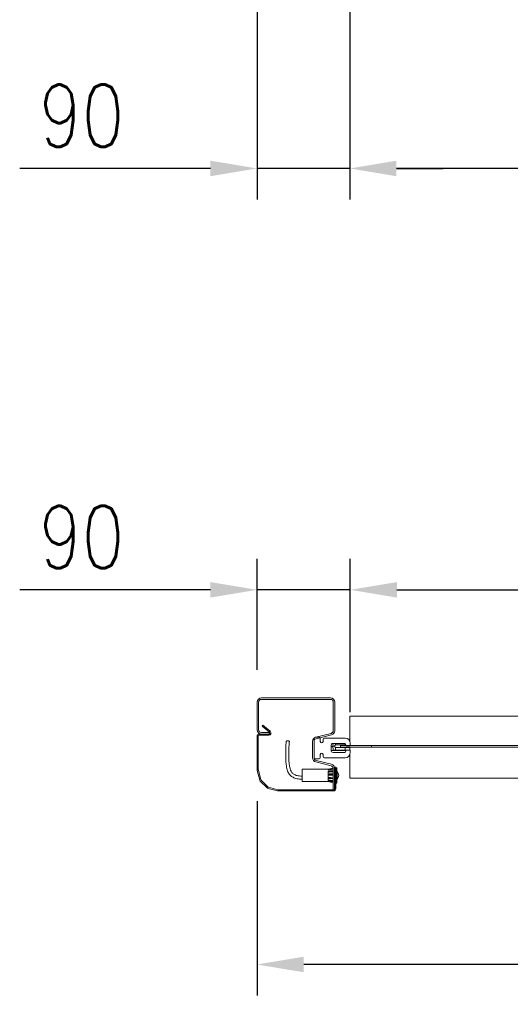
# Model space of a CAD drawing. Header units: millimetres. Extents: x 1545 to 17790, y 764 to 5765.
# Tile 2 of 5: x 2586 to 3060, y 1651 to 2603. Entities that reach past the tile are written whole.
import ezdxf

# ---------------------------------------------------------------- set-up
doc = ezdxf.new("R2010")
doc.units = ezdxf.units.MM
doc.header["$LTSCALE"] = 50
doc.header["$PDSIZE"] = -1
doc.styles.add('NYIP', font='romans.shx', dxfattribs={"width": 0.8})
doc.dimstyles.new('STANDARD35', dxfattribs={"dimscale": 35, "dimtxt": 2, "dimasz": 1.5, "dimexe": 1, "dimexo": 1, "dimgap": 0.7, "dimtad": 1, "dimdec": 0, "dimdsep": 46, "dimtxsty": 'NYIP', "dimcen": 0, "dimclrd": 1, "dimclre": 1, "dimclrt": 2, "dimadec": 0, "dimazin": 0, "dimtfac": 1, "dimtdec": 0, "dimtix": 1, "dimtmove": 0, "dimatfit": 3, "dimfxl": 0, "dimtvp": 1, "dimtolj": 1, "dimtzin": 0, "dimarcsym": 0})

# ---------------------------------------------------------------- blocks, each defined once
blk = doc.blocks.new('*D26')
at = {"color": 1, "lineweight": -2, "transparency": 16777216}
for p, q in [((2905.27, 1933.68), (2905.27, 2081.98)), ((4926.27, 1933.68), (4926.27, 2081.98)), ((2950.27, 2051.98), (4881.27, 2051.98))]:
    blk.add_line(p, q, dxfattribs=at)
at = {"color": 1, "transparency": 16777216}
for points in [[(2950.27, 2059.48), (2950.27, 2044.48), (2905.27, 2051.98)], [(4881.27, 2059.48), (4881.27, 2044.48), (4926.27, 2051.98)]]:
    blk.add_solid(points, dxfattribs=at)
at = {"layer": 'Defpoints', "color": 0, "transparency": 16777216}
for p in [(4926.27, 2051.98), (2905.27, 1903.68), (4926.27, 1903.68)]:
    blk.add_point(p, dxfattribs=at)
at = {"color": 2, "lineweight": 5, "transparency": 16777216, "insert": (3915.77, 2112.98), "char_height": 60, "attachment_point": 5, "style": 'NYIP'}
blk.add_mtext('\\A1;Clear opening width', dxfattribs=at)
blk = doc.blocks.new('*D28')
at = {"color": 1, "lineweight": -2, "transparency": 16777216}
for p, q in [((2815.27, 1974.81), (2815.27, 2081.98)), ((2905.27, 1933.68), (2905.27, 2081.98)), ((2770.27, 2051.98), (2586.13, 2051.98)), ((2905.27, 2051.98), (2815.27, 2051.98)), ((2950.27, 2051.98), (2995.27, 2051.98))]:
    blk.add_line(p, q, dxfattribs=at)
at = {"color": 1, "transparency": 16777216}
for points in [[(2770.27, 2059.48), (2770.27, 2044.48), (2815.27, 2051.98)], [(2950.27, 2059.48), (2950.27, 2044.48), (2905.27, 2051.98)]]:
    blk.add_solid(points, dxfattribs=at)
at = {"layer": 'Defpoints', "color": 0, "transparency": 16777216}
for p in [(2815.27, 2051.98), (2815.27, 1944.81), (2905.27, 1903.68)]:
    blk.add_point(p, dxfattribs=at)
at = {"color": 2, "lineweight": 5, "transparency": 16777216, "insert": (2645.98, 2102.98), "char_height": 60, "attachment_point": 5, "style": 'NYIP'}
blk.add_mtext('\\A1;90', dxfattribs=at)
blk = doc.blocks.new('*D29')
at = {"color": 1, "lineweight": -2, "transparency": 16777216}
for p, q in [((2815.27, 1847.9), (2815.27, 1659.93)), ((5016.27, 1847.9), (5016.27, 1659.93)), ((4971.27, 1689.93), (2860.27, 1689.93))]:
    blk.add_line(p, q, dxfattribs=at)
at = {"color": 1, "transparency": 16777216}
for points in [[(2860.27, 1697.43), (2860.27, 1682.43), (2815.27, 1689.93)], [(4971.27, 1697.43), (4971.27, 1682.43), (5016.27, 1689.93)]]:
    blk.add_solid(points, dxfattribs=at)
at = {"layer": 'Defpoints', "color": 0, "transparency": 16777216}
for p in [(2815.27, 1877.9), (5016.27, 1877.9), (2815.27, 1689.93)]:
    blk.add_point(p, dxfattribs=at)
at = {"color": 2, "lineweight": 5, "transparency": 16777216, "insert": (3915.77, 1740.93), "char_height": 60, "attachment_point": 5, "style": 'NYIP'}
blk.add_mtext('\\A1;Max width', dxfattribs=at)
blk = doc.blocks.new('*D31')
at = {"color": 1, "lineweight": -2, "transparency": 16777216}
for p, q in [((2904.77, 2622.91), (2904.77, 2429.15)), ((4925.77, 2622.91), (4925.77, 2429.15)), ((4880.77, 2459.15), (2949.77, 2459.15))]:
    blk.add_line(p, q, dxfattribs=at)
at = {"color": 1, "transparency": 16777216}
for points in [[(2949.77, 2466.65), (2949.77, 2451.65), (2904.77, 2459.15)], [(4880.77, 2466.65), (4880.77, 2451.65), (4925.77, 2459.15)]]:
    blk.add_solid(points, dxfattribs=at)
at = {"layer": 'Defpoints', "color": 0, "transparency": 16777216}
for p in [(2904.77, 2652.91), (4925.77, 2652.91), (2904.77, 2459.15)]:
    blk.add_point(p, dxfattribs=at)
at = {"color": 2, "lineweight": 5, "transparency": 16777216, "insert": (3915.27, 2520.15), "char_height": 60, "attachment_point": 5, "style": 'NYIP'}
blk.add_mtext('\\A1;Clear opening width', dxfattribs=at)
blk = doc.blocks.new('*D33')
at = {"color": 1, "lineweight": -2, "transparency": 16777216}
for p, q in [((2815.27, 2622.91), (2815.27, 2429.15)), ((2904.77, 2622.91), (2904.77, 2429.15)), ((2770.27, 2459.15), (2586.13, 2459.15)), ((2904.77, 2459.15), (2815.27, 2459.15)), ((2949.77, 2459.15), (2994.77, 2459.15))]:
    blk.add_line(p, q, dxfattribs=at)
at = {"color": 1, "transparency": 16777216}
for points in [[(2770.27, 2466.65), (2770.27, 2451.65), (2815.27, 2459.15)], [(2949.77, 2466.65), (2949.77, 2451.65), (2904.77, 2459.15)]]:
    blk.add_solid(points, dxfattribs=at)
at = {"layer": 'Defpoints', "color": 0, "transparency": 16777216}
for p in [(2815.27, 2652.91), (2904.77, 2652.91), (2815.27, 2459.15)]:
    blk.add_point(p, dxfattribs=at)
at = {"color": 2, "lineweight": 5, "transparency": 16777216, "insert": (2645.98, 2510.15), "char_height": 60, "attachment_point": 5, "style": 'NYIP'}
blk.add_mtext('\\A1;90', dxfattribs=at)

msp = doc.modelspace()

# ---------------------------------------------------------------- linework, layer by layer
at = {"lineweight": 5}
for p, q in [((2815.27, 1916.78), (2815.27, 1943.44)), ((2816.77, 1916.78), (2816.77, 1943.44)), ((2819.44, 1947.61), (2886.1, 1947.61)), ((2819.44, 1946.11), (2886.1, 1946.11)), ((2888.77, 1943.44), (2888.77, 1915.87)), ((2890.27, 1943.44), (2890.27, 1915.87)), ((4922.87, 1930.01), (2904.87, 1930.01)), ((2904.87, 1930.01), (2904.87, 1905.64)), ((2826.52, 1912.61), (2817.47, 1912.61)), ((2827.27, 1914.11), (2819.44, 1914.11)), ((2827.27, 1912.61), (2819.44, 1912.61)), ((2820.85, 1921.24), (2820.08, 1920.32)), ((2820.08, 1920.32), (2827.16, 1914.37)), ((2820.85, 1921.24), (2827.94, 1915.29)), ((2827.27, 1912.61), (2827.27, 1914.11)), ((2886.75, 1913.28), (2871.93, 1909.58)), ((2815.27, 1910.41), (2815.27, 1877.9)), ((2816.47, 1910.41), (2816.47, 1877.9)), ((2826.52, 1911.41), (2817.47, 1911.41)), ((2868.77, 1905.54), (2868.77, 1889.68)), ((2870.27, 1889.68), (2870.27, 1908.68)), ((2870.27, 1905.54), (2870.27, 1889.68)), ((2871.27, 1909.68), (2875.27, 1909.68)), ((2887.11, 1911.82), (2872.29, 1908.13)), ((2876.27, 1908.68), (2876.27, 1905.53)), ((2878.97, 1905.53), (2878.97, 1907.68)), ((2879.97, 1908.68), (2900.27, 1908.68)), ((2900.17, 1903.53), (2888.67, 1903.53)), ((2890.87, 1902.06), (2890.87, 1903.53)), ((2901.17, 1901.18), (2900.17, 1903.53)), ((2900.37, 1903.06), (2900.37, 1902.06)), ((2905.27, 1903.68), (2905.27, 1901.18)), ((2886.67, 1901.53), (2886.67, 1896.83)), ((2888.39, 1900.76), (2890.11, 1900.76)), ((2888.67, 1894.83), (2900.17, 1894.83)), ((2888.7, 1897.03), (2888.71, 1897.03)), ((2888.71, 1897.03), (2890.87, 1897.03)), ((2890.87, 1896.76), (2889, 1896.76)), ((2900.37, 1902.06), (2890.87, 1902.06)), ((2890.87, 1899.46), (2900.37, 1899.46)), ((2890.87, 1897.03), (2890.87, 1899.46)), ((2890.87, 1897.03), (2900.37, 1897.03)), ((2890.87, 1896.76), (2890.87, 1897.03)), ((2900.07, 1896.76), (2890.87, 1896.76)), ((2900.37, 1901.51), (2895.87, 1901.51)), ((2895.87, 1900.01), (2895.87, 1901.51)), ((2925.87, 1901.51), (2895.87, 1901.51)), ((2895.87, 1900.01), (2900.37, 1900.01)), ((2925.87, 1900.01), (2895.87, 1900.01)), ((2900.17, 1894.83), (2901.17, 1897.18)), ((2900.36, 1896.98), (2901.09, 1897)), ((2900.37, 1902.06), (2900.37, 1901.51)), ((2900.8, 1902.04), (2900.37, 1902.04)), ((2900.37, 1900.01), (2900.37, 1899.46)), ((2904.87, 1899.48), (2900.37, 1899.48)), ((2900.37, 1899.46), (2900.37, 1897.06)), ((2905.27, 1901.18), (2901.17, 1901.18)), ((2901.17, 1897.18), (2905.27, 1897.18)), ((2904.87, 1900.01), (2904.87, 1899.48)), ((2904.87, 1899.48), (2904.87, 1897.18)), ((2905.27, 1897.18), (2905.27, 1894.68)), ((2925.87, 1901.51), (2925.87, 1900.01)), ((4905.87, 1901.51), (2925.87, 1901.51)), ((4905.87, 1900.01), (2925.87, 1900.01)), ((2875.27, 1888.68), (2871.27, 1888.68)), ((2871.93, 1885.63), (2886.75, 1881.94)), ((2872.29, 1887.09), (2887.11, 1883.4)), ((2876.27, 1892.83), (2876.27, 1889.68)), ((2878.97, 1890.68), (2878.97, 1892.83)), ((2900.27, 1889.68), (2879.97, 1889.68)), ((2904.87, 1892.72), (2904.87, 1870.01)), ((2815.34, 1877.33), (2817.8, 1868.18)), ((2816.5, 1877.64), (2818.96, 1868.49)), ((2883.77, 1878.61), (2858.77, 1878.61)), ((2858.77, 1866.61), (2858.77, 1878.61)), ((2888.76, 1879.61), (2883.77, 1878.61)), ((2888.77, 1879.34), (2883.77, 1878.34)), ((2883.77, 1878.34), (2883.77, 1878.61)), ((2883.77, 1877.91), (2883.77, 1878.34)), ((2888.77, 1877.91), (2883.77, 1877.91)), ((2888.77, 1876.69), (2883.77, 1876.69)), ((2883.77, 1875.79), (2883.77, 1876.69)), ((2884.95, 1875.88), (2883.77, 1875.88)), ((2883.77, 1873.94), (2883.77, 1875.79)), ((2886.62, 1877.91), (2888.77, 1878.34)), ((2888.77, 1879.35), (2888.77, 1858.61)), ((2890.07, 1859.81), (2890.07, 1880.61)), ((2891.27, 1880.61), (2890.07, 1880.61)), ((2890.27, 1879.35), (2890.27, 1858.61)), ((2891.27, 1859.81), (2891.27, 1880.61)), ((2892.27, 1880.11), (2891.27, 1880.11)), ((2892.27, 1880.11), (2892.27, 1865.68)), ((2892.57, 1876.61), (2892.27, 1876.61)), ((2892.57, 1876.61), (2892.57, 1868.91)), ((2818.37, 1867.19), (2824.85, 1860.7)), ((2819.21, 1868.04), (2825.7, 1861.55)), ((2858.77, 1866.61), (2883.77, 1866.61)), ((2883.77, 1872.82), (2883.77, 1873.94)), ((2888.77, 1872.82), (2883.77, 1872.96)), ((2883.77, 1870.84), (2883.77, 1872.82)), ((2883.77, 1872.82), (2888.77, 1872.69)), ((2888.77, 1870.71), (2883.77, 1870.84)), ((2883.77, 1869.8), (2883.77, 1870.84)), ((2888.77, 1869.8), (2883.77, 1870.42)), ((2883.77, 1868.21), (2883.77, 1869.8)), ((2883.77, 1869.8), (2888.77, 1869.18)), ((2883.77, 1867.52), (2883.77, 1868.21)), ((2888.77, 1867.59), (2883.77, 1868.21)), ((2888.77, 1867.52), (2883.77, 1867.52)), ((2888.77, 1866.76), (2883.77, 1866.76)), ((2883.77, 1866.61), (2883.77, 1866.76)), ((2883.77, 1866.61), (2888.77, 1865.61)), ((2883.77, 1866.61), (2883.77, 1866.61)), ((2883.77, 1866.61), (2888.77, 1865.61)), ((2888.77, 1866.61), (2888.05, 1866.76)), ((2891.27, 1865.11), (2892.27, 1865.11)), ((2892.27, 1868.61), (2892.57, 1868.61)), ((2892.27, 1865.68), (2892.27, 1865.11)), ((2892.57, 1868.91), (2892.57, 1868.61)), ((4922.87, 1870.01), (2904.87, 1870.01)), ((2825.84, 1860.14), (2834.99, 1857.68)), ((2826.15, 1861.29), (2835.3, 1858.84)), ((2835.56, 1858.81), (2889.07, 1858.81)), ((2835.56, 1857.61), (2889.07, 1857.61)), ((2888.77, 1858.61), (2890.27, 1858.61))]:
    msp.add_line(p, q, dxfattribs=at)
at = {"lineweight": 5, "flags": 128}
msp.add_lwpolyline([(2846.42, 1905.46), (2846.42, 1905.48), (2846.3, 1905.7), (2845.98, 1905.89), (2845.49, 1906.03), (2844.92, 1906.08), (2844.34, 1906.05), (2843.86, 1905.93), (2843.53, 1905.75), (2843.42, 1905.55)], dxfattribs=at)
at = {"lineweight": 5}
for centre, radius, start, end in [((2819.44, 1943.44), 4.17, 90, 180), ((2819.44, 1943.44), 2.67, 90, 180), ((2886.1, 1943.44), 4.17, 0, 90), ((2886.1, 1943.44), 2.67, 0, 90), ((2819.44, 1916.78), 4.17, 180, 270), ((2817.47, 1910.41), 2.2, 90, 180), ((2819.44, 1916.78), 2.67, 180, 270), ((2826.52, 1913.61), 2.2, 270, 50), ((2826.52, 1913.61), 1, 270, 50), ((2886.1, 1915.87), 2.67, 284, 0), ((2886.1, 1915.87), 4.17, 284, 0), ((2817.47, 1910.41), 1, 90, 180), ((2872.94, 1905.54), 4.17, 104, 180), ((2871.27, 1908.68), 1, 90, 180), ((2872.94, 1905.54), 2.67, 104, 180), ((2875.27, 1908.68), 1, 0, 90), ((2877.62, 1905.53), 1.35, 180, 0), ((2879.97, 1907.68), 1, 90, 180), ((2888.67, 1901.53), 2, 90, 180), ((2900.27, 1903.68), 5, 0, 90), ((2877.62, 1892.83), 1.35, 0, 180), ((2888.67, 1896.83), 2, 180, 270), ((2889, 1897.06), 0.3, 184.84478, 270), ((2889, 1897.06), 0.299, 184.86077, 269.86511), ((2900.07, 1897.06), 0.3, 270, 355), ((2900.27, 1894.68), 5, 270, 0), ((2900.07, 1897.06), 0.3, 355, 0), ((2872.94, 1889.68), 4.17, 180, 256), ((2871.27, 1889.68), 1, 180, 270), ((2872.94, 1889.68), 2.67, 180, 256), ((2875.27, 1889.68), 1, 270, 0), ((2879.97, 1890.68), 1, 180, 270), ((2817.47, 1877.9), 2.2, 180, 195), ((2817.47, 1877.9), 1, 180, 195), ((2886.1, 1879.35), 2.67, 0, 76), ((2886.1, 1879.35), 4.17, 0, 76), ((2887.99, 1872.61), 6.08, 318.88791, 41.11209), ((2819.92, 1868.75), 2.2, 195, 225), ((2819.92, 1868.75), 1, 195, 225), ((2826.41, 1862.26), 2.2, 225, 255), ((2826.41, 1862.26), 1, 225, 255), ((2835.56, 1859.81), 2.2, 255, 270), ((2835.56, 1859.81), 1, 255, 270), ((2889.07, 1859.81), 1, 270, 0), ((2889.07, 1859.81), 2.2, 270, 0)]:
    msp.add_arc(centre, radius, start, end, dxfattribs=at)
for points, knots in [([(2843.42, 1905.55), (2843.29, 1904.14), (2843.06, 1901.62), (2842.95, 1898.31), (2842.94, 1895.75), (2842.96, 1893.61), (2842.97, 1890.87), (2842.96, 1887.4), (2843.22, 1883.75), (2843.75, 1880.65), (2844.31, 1878.29), (2845.03, 1876.2), (2845.93, 1874.26), (2847.43, 1872.29), (2849.62, 1871.06), (2851.69, 1869.84), (2853.88, 1869.31), (2856.29, 1869.12), (2857.94, 1869.03), (2858.77, 1868.98)], [0, 0, 0, 0, 0.094448, 0.167677, 0.219991, 0.264784, 0.310535, 0.402237, 0.495689, 0.552583, 0.609525, 0.655768, 0.696665, 0.747865, 0.811842, 0.851325, 0.897856, 0.949154, 1, 1, 1, 1]), ([(2858.77, 1871.98), (2857.85, 1872.04), (2856.21, 1872.15), (2853.93, 1872.28), (2852.14, 1872.98), (2850.8, 1873.85), (2849.65, 1874.56), (2848.65, 1875.47), (2847.93, 1876.99), (2847.17, 1879.22), (2846.49, 1882), (2846.05, 1885.63), (2845.97, 1889.81), (2845.96, 1893.6), (2845.93, 1896.54), (2845.95, 1898.91), (2846.08, 1901.94), (2846.3, 1904.2), (2846.42, 1905.46)], [0, 0, 0, 0, 0.062593, 0.1122041, 0.1541351, 0.1926178, 0.2239284, 0.2487089, 0.2885297, 0.346204, 0.4242606, 0.4980209, 0.6162176, 0.7326233, 0.7768043, 0.8327163, 0.9070891, 1, 1, 1, 1]), ([(2888.62, 1903.52), (2888.62, 1903.42), (2888.59, 1903.16), (2888.52, 1902.24), (2888.45, 1901.43), (2888.39, 1900.76)], [0, 0, 0, 0, 0.113623, 0.275776, 1, 1, 1, 1]), ([(2888.4, 1900.67), (2887.88, 1900.66), (2887.3, 1900.64), (2886.73, 1900.61), (2886.67, 1900.6)], [0, 0, 0, 0, 0.896708, 1, 1, 1, 1]), ([(2886.72, 1896.59), (2887.33, 1896.62), (2888.78, 1896.7), (2890.24, 1896.74), (2891.09, 1896.76)], [0, 0, 0, 0, 0.417495, 1, 1, 1, 1]), ([(2888.39, 1900.76), (2888.45, 1900.09), (2888.52, 1899.27), (2888.62, 1898.03), (2888.67, 1897.46), (2888.71, 1897.03)], [0, 0, 0, 0, 0.537136, 0.657406, 1, 1, 1, 1]), ([(2890.87, 1902.06), (2890.87, 1902.06), (2890.84, 1902.06), (2890.78, 1902.05), (2890.64, 1901.96), (2890.46, 1901.69), (2890.28, 1901.26), (2890.18, 1900.93), (2890.12, 1900.76)], [0, 0, 0, 0, 0.004015, 0.051583, 0.114062, 0.32314, 0.660232, 1, 1, 1, 1]), ([(2890.12, 1900.76), (2890.17, 1900.6), (2890.27, 1900.27), (2890.44, 1899.86), (2890.62, 1899.59), (2890.74, 1899.49), (2890.81, 1899.46), (2890.86, 1899.46), (2890.87, 1899.46)], [0, 0, 0, 0, 0.308627, 0.672182, 0.854782, 0.916054, 0.977952, 1, 1, 1, 1]), ([(2883.77, 1875.79), (2884.08, 1875.82), (2885.75, 1875.94), (2887.41, 1876.07), (2888.77, 1876.18)], [0, 0, 0, 0, 0.185635, 1, 1, 1, 1]), ([(2888.77, 1874.33), (2887.41, 1874.22), (2885.75, 1874.1), (2884.08, 1873.97), (2883.77, 1873.94)], [0, 0, 0, 0, 0.814222, 1, 1, 1, 1]), ([(2883.77, 1873.55), (2884.11, 1873.58), (2885.78, 1873.71), (2887.45, 1873.84), (2888.77, 1873.94)], [0, 0, 0, 0, 0.2057819, 1, 1, 1, 1])]:
    msp.add_open_spline(points, degree=3, knots=knots, dxfattribs=at)

# ---------------------------------------------------------------- dimensions: what is measured, and where the dimension line sits
at = {"color": 1, "lineweight": 5}
dim = msp.add_linear_dim(base=(2904.77, 2459.15), p1=(4925.77, 2652.91), p2=(2904.77, 2652.91), angle=180, text='Clear opening width', dimstyle='STANDARD35', override={"dimscale": 30}, dxfattribs=at)
dim.commit()
dim.dimension.update_dxf_attribs({"geometry": '*D31', "text_midpoint": (3915.27, 2520.15)})
dim = msp.add_linear_dim(base=(2815.2695, 2459.1461), p1=(2904.7696, 2652.9113), p2=(2815.2695, 2652.9114), angle=180, dimstyle='STANDARD35', override={"dimscale": 30}, dxfattribs=at)
dim.commit()
dim.dimension.update_dxf_attribs({"geometry": '*D33', "text_midpoint": (2645.9838, 2459.1461), "dimtype": 160})
for base, p1, p2, text, picture, middle in [((4926.27, 2051.98), (2905.27, 1903.68), (4926.27, 1903.68), 'Clear opening width', '*D26', (3915.77, 2112.98)), ((2815.27, 1689.93), (5016.27, 1877.9), (2815.27, 1877.9), 'Max width', '*D29', (3915.77, 1740.93))]:
    dim = msp.add_linear_dim(base=base, p1=p1, p2=p2, text=text, dimstyle='STANDARD35', override={"dimscale": 30}, dxfattribs=at)
    dim.commit()
    dim.dimension.update_dxf_attribs({"geometry": picture, "text_midpoint": middle})
dim = msp.add_linear_dim(base=(2815.27, 2051.98), p1=(2905.27, 1903.68), p2=(2815.27, 1944.81), dimstyle='STANDARD35', override={"dimscale": 30}, dxfattribs=at)
dim.commit()
dim.dimension.update_dxf_attribs({"geometry": '*D28', "text_midpoint": (2645.98, 2051.98), "dimtype": 160})

doc.saveas('drawing.dxf')
